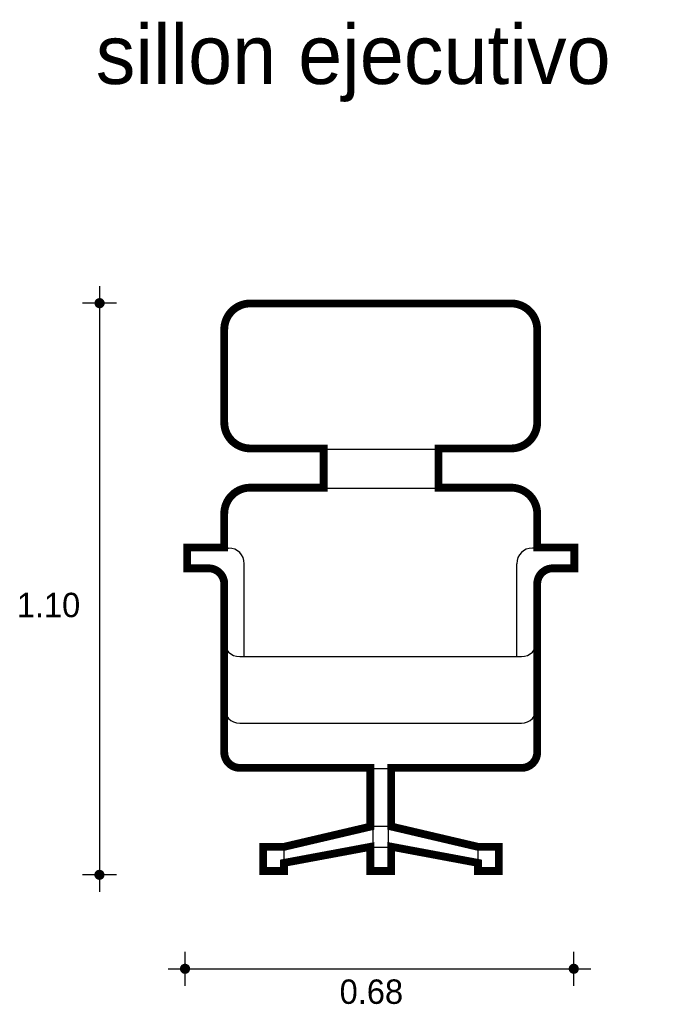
# Model space of a CAD drawing. Extents: x 3.94 to 5.17, y 1.12 to 3.
import ezdxf

# ---------------------------------------------------------------- set-up
doc = ezdxf.new("R2010")
doc.units = 0
doc.header["$MEASUREMENT"] = 0
for name, color, linetype in [('BORDE', 2, 'CONTINUOUS'), ('COTAS', 6, 'CONTINUOUS'), ('DIBUJO', 5, 'CONTINUOUS'), ('TEXTO', 4, 'CONTINUOUS')]:
    doc.layers.add(name, color=color, linetype=linetype)

msp = doc.modelspace()

# ---------------------------------------------------------------- linework, layer by layer
at = {"layer": 'BORDE', "const_width": 0.015}
msp.add_lwpolyline([(4.5264, 2.1075), (4.5264, 2.1826), (4.3858, 2.1826, -0.414214), (4.3358, 2.2326), (4.3358, 2.4105, -0.414214), (4.3858, 2.4605), (4.8858, 2.4605, -0.414214), (4.9358, 2.4105), (4.9358, 2.2326, -0.414214), (4.8858, 2.1826), (4.7464, 2.1826), (4.7464, 2.1075), (4.8858, 2.1075, -0.414214), (4.9358, 2.0575), (4.9358, 1.9929), (5.0069, 1.9929), (5.0069, 1.9529), (4.9658, 1.9529, 0.414214), (4.9358, 1.9229), (4.9358, 1.6005, -0.414214), (4.9058, 1.5705), (4.6558, 1.5705), (4.6558, 1.4582), (4.8224, 1.4192), (4.8624, 1.4192), (4.8624, 1.373), (4.8224, 1.373), (4.8224, 1.3884), (4.6558, 1.4195), (4.6558, 1.373), (4.6158, 1.373), (4.6158, 1.4192), (4.4503, 1.3884), (4.4503, 1.373), (4.4103, 1.373), (4.4103, 1.4192), (4.4503, 1.4192), (4.6158, 1.4579), (4.6158, 1.5705), (4.3658, 1.5705, -0.414214), (4.3358, 1.6005), (4.3358, 1.9229, 0.414214), (4.3058, 1.9529), (4.2646, 1.9529), (4.2646, 1.9929), (4.3358, 1.9929), (4.3358, 2.0575, -0.414214), (4.3858, 2.1075)], format="xyb", close=True, dxfattribs=at)
at = {"layer": 'COTAS'}
for p, q in [((4.0968, 2.4935), (4.0966, 1.3331)), ((4.1293, 2.461), (4.0643, 2.461)), ((4.129, 1.3656), (4.0641, 1.3656)), ((4.2606, 1.153), (4.2606, 1.2179)), ((5.006, 1.153), (5.006, 1.2179)), ((4.2281, 1.1855), (5.0384, 1.1855))]:
    msp.add_line(p, q, dxfattribs=at)
at = {"layer": 'COTAS', "const_width": 0.00974}
for points in [[(4.0919, 2.461, 1), (4.1017, 2.461, 1)], [(4.0917, 1.3656, 1), (4.1014, 1.3656, 1)], [(4.2557, 1.1855, 1), (4.2655, 1.1855, 1)], [(5.0011, 1.1855, 1), (5.0108, 1.1855, 1)]]:
    msp.add_lwpolyline(points, format="xyb", close=True, dxfattribs=at)
at = {"layer": 'DIBUJO'}
for p, q in [((4.3854, 2.4595), (4.8854, 2.4595)), ((4.3354, 2.4095), (4.3354, 2.2315)), ((4.9354, 2.4095), (4.9354, 2.2315)), ((4.3854, 2.1815), (4.8854, 2.1815)), ((4.526, 2.1064), (4.526, 2.1815)), ((4.746, 2.1064), (4.746, 2.1815)), ((4.3854, 2.1064), (4.8854, 2.1064)), ((4.3354, 2.0564), (4.3354, 1.9918)), ((4.9354, 2.0564), (4.9354, 1.9918)), ((4.2643, 1.9918), (4.3442, 1.9918)), ((4.2643, 1.9518), (4.2643, 1.9918)), ((5.0065, 1.9918), (4.9266, 1.9918)), ((5.0065, 1.9518), (5.0065, 1.9918)), ((4.2643, 1.9518), (4.3054, 1.9518)), ((4.3742, 1.7837), (4.3742, 1.9618)), ((4.8966, 1.7837), (4.8966, 1.9618)), ((5.0065, 1.9518), (4.9654, 1.9518)), ((4.3354, 1.9218), (4.3354, 1.5995)), ((4.9354, 1.9218), (4.9354, 1.5995)), ((4.3654, 1.7837), (4.9054, 1.7837)), ((4.3654, 1.6563), (4.9054, 1.6563)), ((4.3654, 1.5695), (4.9054, 1.5695)), ((4.6154, 1.5695), (4.6554, 1.5695)), ((4.6154, 1.5695), (4.6154, 1.4582)), ((4.6554, 1.5695), (4.6554, 1.4582)), ((4.621, 1.4582), (4.45, 1.4182)), ((4.6554, 1.4582), (4.6154, 1.4582)), ((4.621, 1.4182), (4.621, 1.4582)), ((4.651, 1.4582), (4.822, 1.4182)), ((4.651, 1.4182), (4.651, 1.4582)), ((4.41, 1.4182), (4.41, 1.372)), ((4.45, 1.4182), (4.41, 1.4182)), ((4.45, 1.3874), (4.6154, 1.4182)), ((4.45, 1.4182), (4.45, 1.372)), ((4.6154, 1.4182), (4.6154, 1.372)), ((4.6554, 1.4182), (4.6154, 1.4182)), ((4.6554, 1.4182), (4.6554, 1.372)), ((4.822, 1.3874), (4.6566, 1.4182)), ((4.822, 1.4182), (4.822, 1.372)), ((4.862, 1.4182), (4.822, 1.4182)), ((4.862, 1.4182), (4.862, 1.372)), ((4.41, 1.372), (4.45, 1.372)), ((4.6154, 1.372), (4.6554, 1.372)), ((4.822, 1.372), (4.862, 1.372))]:
    msp.add_line(p, q, dxfattribs=at)
for centre, radius, start, end in [((4.3854, 2.4095), 0.05, 90, 180), ((4.8854, 2.4095), 0.05, 0, 90), ((4.3854, 2.2315), 0.05, 180, 270), ((4.8854, 2.2315), 0.05, 270, 0), ((4.3854, 2.0564), 0.05, 90, 180), ((4.8854, 2.0564), 0.05, 360, 90), ((4.3442, 1.9618), 0.03, 0, 90), ((4.9266, 1.9618), 0.03, 90, 180), ((4.3054, 1.9218), 0.03, 0, 90), ((4.9654, 1.9218), 0.03, 90, 180), ((4.3654, 1.8137), 0.03, 180, 270), ((4.9054, 1.8137), 0.03, 270, 360), ((4.3654, 1.6863), 0.03, 180, 270), ((4.9054, 1.6863), 0.03, 270, 360), ((4.3654, 1.5995), 0.03, 180, 270), ((4.9054, 1.5995), 0.03, 270, 360)]:
    msp.add_arc(centre, radius, start, end, dxfattribs=at)

# ---------------------------------------------------------------- texts
at = {"layer": 'COTAS'}
for s, p in [('1.10', (3.938, 1.8593)), ('0.68', (4.557, 1.1183))]:
    msp.add_text(s, height=0.04675, dxfattribs=at).set_placement(p)
at = {"layer": 'TEXTO'}
msp.add_text('sillon ejecutivo', height=0.113495, dxfattribs=at).set_placement((4.0895, 2.881))

doc.saveas('drawing.dxf')
